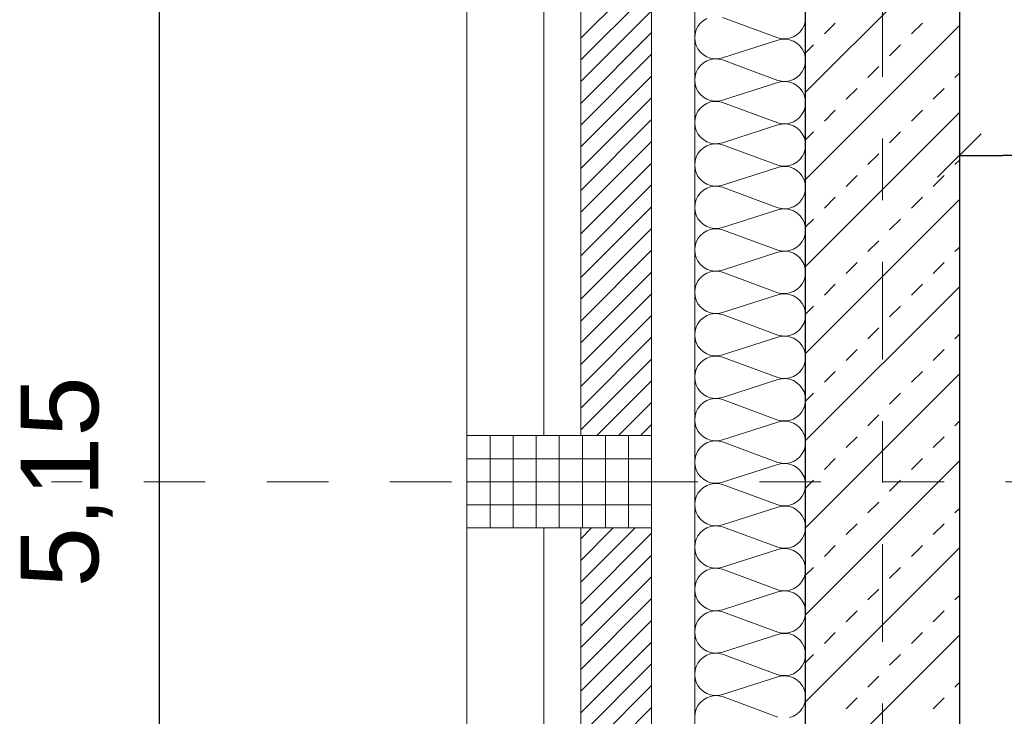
# Model space of a CAD drawing. Header units: metres. Extents: x -45.2 to 14.3, y -31.8 to 10.2.
# Tile 8 of 152: x -40.6 to -39, y -19.3 to -18.1. Entities that reach past the tile are written whole.
import ezdxf

# ---------------------------------------------------------------- set-up
doc = ezdxf.new("R2010")
doc.units = ezdxf.units.M
doc.header["$LTSCALE"] = 0.05
doc.linetypes.add('Achsen 01', pattern=[5.291531, 3.175, -1.058062, 0.352704, -0.705764])
doc.linetypes.add('Raster 01', pattern=[2, 1, -1])
doc.layers.get('0').update_dxf_attribs({"lineweight": 25})
for name, color, linetype, lineweight in [('013_Beton und Stahlbetonarbeiten-330 Außenwände', 7, 'Continuous', 25), ('014_Fassadenarbeiten-330 Betonfertigteile vertikal', 7, 'Continuous', 9), ('014_Fassadenarbeiten-330 Filtermauerwerk 11.5cm', 7, 'Continuous', 9), ('AV1-Einrichtung Bemaßung', 7, 'Continuous', 9), ('Bemaßung-Bemaßung', 7, 'Continuous', 9)]:
    doc.layers.add(name, color=color, linetype=linetype, lineweight=lineweight)
for name, color, linetype, lineweight, true_color in [('014_Fassadenarbeiten-000 Aufsicht Betonfertigteile', 7, 'Continuous', 9, 0xc0c0c0), ('014_Fassadenarbeiten-000 Aufsicht Mauerwerk', 7, 'Continuous', 9, 0xa6a6a6), ('014_Fassadenarbeiten-330 mineralische Dämmung', 7, 'Continuous', 9, 0x666666), ('AV1-Achsen', 1, 'Achsen 01', 18, 0xff0000), ('AV1-Raster', 7, 'Raster 01', 9, 0xa6a6a6)]:
    doc.layers.add(name, color=color, linetype=linetype, lineweight=lineweight, true_color=true_color)
doc.styles.add('Arial', font='arial.ttf')

msp = doc.modelspace()

# ---------------------------------------------------------------- linework, layer by layer
at = {"color": 0, "linetype": 'Continuous', "lineweight": 15}
msp.add_line((-39.0604, -18.4054), (-38.9896, -18.3346), dxfattribs=at)
at = {"color": 0, "linetype": 'ByBlock', "lineweight": -2}
msp.add_line((-39.025, -18.37), (-38.9543, -18.37), dxfattribs=at)
at = {"layer": '013_Beton und Stahlbetonarbeiten-330 Außenwände', "color": 251, "linetype": 'Continuous', "lineweight": 13, "true_color": 0x4c4c4c}
for p, q in [((-39.025, -18.0174), (-39.275, -18.2674)), ((-39.025, -18.1588), (-39.275, -18.4088)), ((-39.2444, -18.1726), (-39.2267, -18.155)), ((-39.103, -18.1726), (-39.0853, -18.155)), ((-39.275, -18.2032), (-39.2621, -18.1903)), ((-39.1384, -18.208), (-39.1207, -18.1903)), ((-39.1737, -18.2434), (-39.156, -18.2257)), ((-39.0323, -18.2434), (-39.025, -18.2361)), ((-39.2091, -18.2787), (-39.1914, -18.261)), ((-39.0676, -18.2787), (-39.05, -18.261)), ((-39.025, -18.3003), (-39.275, -18.5503)), ((-39.2444, -18.3141), (-39.2267, -18.2964)), ((-39.103, -18.3141), (-39.0853, -18.2964)), ((-39.275, -18.3446), (-39.2621, -18.3317)), ((-39.1384, -18.3494), (-39.1207, -18.3317)), ((-39.1737, -18.3848), (-39.156, -18.3671)), ((-39.0323, -18.3848), (-39.025, -18.3775)), ((-39.2091, -18.4201), (-39.1914, -18.4025)), ((-39.0676, -18.4201), (-39.05, -18.4025)), ((-39.2444, -18.4555), (-39.2267, -18.4378)), ((-39.103, -18.4555), (-39.0853, -18.4378)), ((-39.025, -18.4417), (-39.275, -18.6917)), ((-39.275, -18.4861), (-39.2621, -18.4732)), ((-39.1384, -18.4908), (-39.1207, -18.4732)), ((-39.1737, -18.5262), (-39.156, -18.5085)), ((-39.0323, -18.5262), (-39.025, -18.5189)), ((-39.2091, -18.5616), (-39.1914, -18.5439)), ((-39.0676, -18.5616), (-39.05, -18.5439)), ((-39.025, -18.5831), (-39.275, -18.8331)), ((-39.2444, -18.5969), (-39.2267, -18.5792)), ((-39.103, -18.5969), (-39.0853, -18.5792)), ((-39.275, -18.6275), (-39.2621, -18.6146)), ((-39.1384, -18.6323), (-39.1207, -18.6146)), ((-39.1737, -18.6676), (-39.156, -18.6499)), ((-39.0323, -18.6676), (-39.025, -18.6603)), ((-39.2091, -18.703), (-39.1914, -18.6853)), ((-39.0676, -18.703), (-39.05, -18.6853)), ((-39.025, -18.7245), (-39.275, -18.9745)), ((-39.2444, -18.7383), (-39.2267, -18.7207)), ((-39.103, -18.7383), (-39.0853, -18.7207)), ((-39.275, -18.7689), (-39.2621, -18.756)), ((-39.1384, -18.7737), (-39.1207, -18.756)), ((-39.1737, -18.809), (-39.156, -18.7914)), ((-39.0323, -18.809), (-39.025, -18.8017)), ((-39.2091, -18.8444), (-39.1914, -18.8267)), ((-39.0676, -18.8444), (-39.05, -18.8267)), ((-39.025, -18.8659), (-39.275, -19.1159)), ((-39.2444, -18.8798), (-39.2267, -18.8621)), ((-39.103, -18.8798), (-39.0853, -18.8621)), ((-39.275, -18.9103), (-39.2621, -18.8974)), ((-39.1384, -18.9151), (-39.1207, -18.8974)), ((-39.1737, -18.9505), (-39.156, -18.9328)), ((-39.0323, -18.9505), (-39.025, -18.9432)), ((-39.2091, -18.9858), (-39.1914, -18.9681)), ((-39.0676, -18.9858), (-39.05, -18.9681)), ((-39.025, -19.0074), (-39.275, -19.2574)), ((-39.2444, -19.0212), (-39.2267, -19.0035)), ((-39.103, -19.0212), (-39.0853, -19.0035)), ((-39.275, -19.0517), (-39.2621, -19.0389)), ((-39.1384, -19.0565), (-39.1207, -19.0389)), ((-39.1737, -19.0919), (-39.156, -19.0742)), ((-39.0323, -19.0919), (-39.025, -19.0846)), ((-39.2091, -19.1272), (-39.1914, -19.1096)), ((-39.0676, -19.1272), (-39.05, -19.1096)), ((-39.025, -19.1488), (-39.275, -19.3988)), ((-39.2444, -19.1626), (-39.2267, -19.1449)), ((-39.103, -19.1626), (-39.0853, -19.1449)), ((-39.275, -19.1932), (-39.2621, -19.1803)), ((-39.1384, -19.1979), (-39.1207, -19.1803)), ((-39.1737, -19.2333), (-39.156, -19.2156)), ((-39.0323, -19.2333), (-39.025, -19.226)), ((-39.2091, -19.2687), (-39.1914, -19.251)), ((-39.0676, -19.2687), (-39.05, -19.251))]:
    msp.add_line(p, q, dxfattribs=at)
at = {"layer": '013_Beton und Stahlbetonarbeiten-330 Außenwände'}
msp.add_lwpolyline([(-39.275, -16.075), (-36.325, -16.075), (-36.325, -16.325), (-39.025, -16.325), (-39.025, -21.725), (-39.275, -21.725)], close=True, dxfattribs=at)
at = {"layer": '014_Fassadenarbeiten-000 Aufsicht Betonfertigteile'}
msp.add_lwpolyline([(-39.455, 0.305), (-39.455, -21.905), (-39.825, -22.275), (-39.825, 0.675)], close=True, dxfattribs=at)
at = {"layer": '014_Fassadenarbeiten-000 Aufsicht Mauerwerk'}
for points in [[(-39.525, -18.825), (-39.7, -18.825), (-39.7, -17.625), (-39.525, -17.625)], [(-39.7, -17.625), (-39.525, -17.625), (-39.525, -18.825), (-39.7, -18.825)], [(-39.525, -20.175), (-39.7, -20.175), (-39.7, -18.975), (-39.525, -18.975)], [(-39.7, -18.975), (-39.525, -18.975), (-39.525, -20.175), (-39.7, -20.175)]]:
    msp.add_lwpolyline(points, close=True, dxfattribs=at)
at = {"layer": '014_Fassadenarbeiten-330 Betonfertigteile vertikal', "color": 8, "linetype": 'Continuous', "lineweight": 9, "true_color": 0x808080}
for p, q in [((-39.7875, -18.825), (-39.7875, -18.975)), ((-39.75, -18.825), (-39.75, -18.975)), ((-39.7125, -18.825), (-39.7125, -18.975)), ((-39.675, -18.825), (-39.675, -18.975)), ((-39.6375, -18.825), (-39.6375, -18.975)), ((-39.6, -18.825), (-39.6, -18.975)), ((-39.5625, -18.825), (-39.5625, -18.975))]:
    msp.add_line(p, q, dxfattribs=at)
at = {"layer": '014_Fassadenarbeiten-330 Betonfertigteile vertikal', "color": 8, "linetype": 'Continuous', "lineweight": 13, "true_color": 0x808080}
for p, q in [((-39.825, -18.8625), (-39.525, -18.8625)), ((-39.825, -18.9), (-39.525, -18.9)), ((-39.825, -18.9375), (-39.525, -18.9375))]:
    msp.add_line(p, q, dxfattribs=at)
at = {"layer": '014_Fassadenarbeiten-330 Betonfertigteile vertikal'}
msp.add_lwpolyline([(-39.525, -18.975), (-39.525, -18.825), (-39.825, -18.825), (-39.825, -18.975)], close=True, dxfattribs=at)
at = {"layer": '014_Fassadenarbeiten-330 Filtermauerwerk 11.5cm', "color": 8, "linetype": 'Continuous', "lineweight": 9, "true_color": 0x808080}
for p, q in [((-39.64, -18.1793), (-39.525, -18.0643)), ((-39.64, -18.2147), (-39.525, -18.0997)), ((-39.64, -18.25), (-39.525, -18.135)), ((-39.64, -18.2854), (-39.525, -18.1704)), ((-39.64, -18.3207), (-39.525, -18.2057)), ((-39.64, -18.3561), (-39.525, -18.2411)), ((-39.64, -18.3914), (-39.525, -18.2764)), ((-39.64, -18.4268), (-39.525, -18.3118)), ((-39.64, -18.4622), (-39.525, -18.3472)), ((-39.64, -18.4975), (-39.525, -18.3825)), ((-39.64, -18.5329), (-39.525, -18.4179)), ((-39.64, -18.5682), (-39.525, -18.4532)), ((-39.64, -18.6036), (-39.525, -18.4886)), ((-39.64, -18.6389), (-39.525, -18.5239)), ((-39.64, -18.6743), (-39.525, -18.5593)), ((-39.64, -18.7096), (-39.525, -18.5946)), ((-39.64, -18.745), (-39.525, -18.63)), ((-39.64, -18.7803), (-39.525, -18.6653)), ((-39.64, -18.8157), (-39.525, -18.7007)), ((-39.6139, -18.825), (-39.525, -18.7361)), ((-39.5786, -18.825), (-39.525, -18.7714)), ((-39.5432, -18.825), (-39.525, -18.8068)), ((-39.64, -18.9925), (-39.6225, -18.975)), ((-39.64, -19.0278), (-39.5872, -18.975)), ((-39.64, -19.0632), (-39.5518, -18.975)), ((-39.64, -19.0985), (-39.525, -18.9835)), ((-39.64, -19.1339), (-39.525, -19.0189)), ((-39.64, -19.1693), (-39.525, -19.0543)), ((-39.64, -19.2046), (-39.525, -19.0896)), ((-39.64, -19.24), (-39.525, -19.125)), ((-39.64, -19.2753), (-39.525, -19.1603)), ((-39.64, -19.3107), (-39.525, -19.1957)), ((-39.64, -19.346), (-39.525, -19.231)), ((-39.64, -19.3814), (-39.525, -19.2664))]:
    msp.add_line(p, q, dxfattribs=at)
at = {"layer": '014_Fassadenarbeiten-330 Filtermauerwerk 11.5cm'}
for points in [[(-39.64, -17.625), (-39.525, -17.625), (-39.525, -18.825), (-39.64, -18.825)], [(-39.64, -18.975), (-39.525, -18.975), (-39.525, -20.175), (-39.64, -20.175)]]:
    msp.add_lwpolyline(points, close=True, dxfattribs=at)
at = {"layer": '014_Fassadenarbeiten-330 mineralische Dämmung'}
msp.add_lwpolyline([(-36.8275, -16.075), (-36.8275, -15.895), (-39.455, -15.895), (-39.455, -21.905), (-39.15, -21.905), (-39.15, -21.725), (-39.275, -21.725), (-39.275, -16.075)], close=True, dxfattribs=at)
for points in [[(-39.3008, -19.2828), (-39.2947, -19.2806), (-39.2892, -19.2773), (-39.2843, -19.273), (-39.2803, -19.2679), (-39.2774, -19.2621), (-39.2756, -19.2559), (-39.275, -19.2494), (-39.2756, -19.243), (-39.2774, -19.2368), (-39.2803, -19.231), (-39.2843, -19.2259), (-39.2892, -19.2216), (-39.2947, -19.2183), (-39.3008, -19.2161), (-39.3072, -19.2151), (-39.3137, -19.2152), (-39.32, -19.2166), (-39.41, -19.2456), (-39.41, -19.2456), (-39.4163, -19.247), (-39.4228, -19.2472), (-39.4292, -19.2461), (-39.4353, -19.2439), (-39.4408, -19.2406), (-39.4457, -19.2363), (-39.4497, -19.2312), (-39.4526, -19.2254), (-39.4544, -19.2192), (-39.455, -19.2128), (-39.4544, -19.2063), (-39.4526, -19.2001), (-39.4497, -19.1943), (-39.4457, -19.1892), (-39.4408, -19.1849), (-39.4353, -19.1816), (-39.4292, -19.1794), (-39.4228, -19.1784), (-39.4163, -19.1786), (-39.41, -19.18), (-39.32, -19.2133), (-39.32, -19.2133), (-39.3137, -19.2147), (-39.3072, -19.2148), (-39.3008, -19.2138), (-39.2947, -19.2116), (-39.2892, -19.2083), (-39.2843, -19.204), (-39.2803, -19.1989), (-39.2774, -19.1931), (-39.2756, -19.1869), (-39.275, -19.1805), (-39.2756, -19.174), (-39.2774, -19.1678), (-39.2803, -19.162), (-39.2843, -19.1569), (-39.2892, -19.1526), (-39.2947, -19.1493), (-39.3008, -19.1471), (-39.3072, -19.1461), (-39.3137, -19.1463), (-39.32, -19.1477), (-39.41, -19.1766), (-39.41, -19.1766), (-39.4163, -19.178), (-39.4228, -19.1782), (-39.4292, -19.1772), (-39.4353, -19.175), (-39.4408, -19.1717), (-39.4457, -19.1674), (-39.4497, -19.1623), (-39.4526, -19.1565), (-39.4544, -19.1503), (-39.455, -19.1438), (-39.4544, -19.1374), (-39.4526, -19.1312), (-39.4497, -19.1254), (-39.4457, -19.1203), (-39.4408, -19.116), (-39.4353, -19.1127), (-39.4292, -19.1105), (-39.4228, -19.1095), (-39.4163, -19.1096), (-39.41, -19.111), (-39.32, -19.1443), (-39.32, -19.1443), (-39.3137, -19.1457), (-39.3072, -19.1459), (-39.3008, -19.1449), (-39.2947, -19.1427), (-39.2892, -19.1394), (-39.2843, -19.1351), (-39.2803, -19.13), (-39.2774, -19.1242), (-39.2756, -19.118), (-39.275, -19.1115), (-39.2756, -19.1051), (-39.2774, -19.0989), (-39.2803, -19.0931), (-39.2843, -19.088), (-39.2892, -19.0837), (-39.2947, -19.0804), (-39.3008, -19.0782), (-39.3072, -19.0772), (-39.3137, -19.0774), (-39.32, -19.0787), (-39.41, -19.1077), (-39.41, -19.1077), (-39.4163, -19.1091), (-39.4228, -19.1093), (-39.4292, -19.1082), (-39.4353, -19.106), (-39.4408, -19.1027), (-39.4457, -19.0984), (-39.4497, -19.0933), (-39.4526, -19.0876), (-39.4544, -19.0813), (-39.455, -19.0749), (-39.4544, -19.0684), (-39.4526, -19.0622), (-39.4497, -19.0565), (-39.4457, -19.0513), (-39.4408, -19.047), (-39.4353, -19.0437), (-39.4292, -19.0415), (-39.4228, -19.0405), (-39.4163, -19.0407), (-39.41, -19.0421), (-39.32, -19.0754), (-39.32, -19.0754), (-39.3137, -19.0768), (-39.3072, -19.077), (-39.3008, -19.0759), (-39.2947, -19.0737), (-39.2892, -19.0704), (-39.2843, -19.0661), (-39.2803, -19.061), (-39.2774, -19.0553), (-39.2756, -19.049), (-39.275, -19.0426), (-39.2756, -19.0361), (-39.2774, -19.0299), (-39.2803, -19.0242), (-39.2843, -19.019), (-39.2892, -19.0148), (-39.2947, -19.0114), (-39.3008, -19.0092), (-39.3072, -19.0082), (-39.3137, -19.0084), (-39.32, -19.0098), (-39.41, -19.0387), (-39.41, -19.0387), (-39.4163, -19.0401), (-39.4228, -19.0403), (-39.4292, -19.0393), (-39.4353, -19.0371), (-39.4408, -19.0338), (-39.4457, -19.0295), (-39.4497, -19.0244), (-39.4526, -19.0186), (-39.4544, -19.0124), (-39.455, -19.0059), (-39.4544, -18.9995), (-39.4526, -18.9933), (-39.4497, -18.9875), (-39.4457, -18.9824), (-39.4408, -18.9781), (-39.4353, -18.9748), (-39.4292, -18.9726), (-39.4228, -18.9716), (-39.4163, -18.9718), (-39.41, -18.9732), (-39.32, -19.0064), (-39.32, -19.0064), (-39.3137, -19.0078), (-39.3072, -19.008), (-39.3008, -19.007), (-39.2947, -19.0048), (-39.2892, -19.0015), (-39.2843, -18.9972), (-39.2803, -18.9921), (-39.2774, -18.9863), (-39.2756, -18.9801), (-39.275, -18.9736), (-39.2756, -18.9672), (-39.2774, -18.961), (-39.2803, -18.9552), (-39.2843, -18.9501), (-39.2892, -18.9458), (-39.2947, -18.9425), (-39.3008, -18.9403), (-39.3072, -18.9393), (-39.3137, -18.9395), (-39.32, -18.9409), (-39.41, -18.9698), (-39.41, -18.9698), (-39.4163, -18.9712), (-39.4228, -18.9714), (-39.4292, -18.9703), (-39.4353, -18.9681), (-39.4408, -18.9648), (-39.4457, -18.9606), (-39.4497, -18.9554), (-39.4526, -18.9497), (-39.4544, -18.9434), (-39.455, -18.937), (-39.4544, -18.9306), (-39.4526, -18.9243), (-39.4497, -18.9186), (-39.4457, -18.9134), (-39.4408, -18.9092), (-39.4353, -18.9059), (-39.4292, -18.9036), (-39.4228, -18.9026), (-39.4163, -18.9028), (-39.41, -18.9042), (-39.32, -18.9375), (-39.32, -18.9375), (-39.3137, -18.9389), (-39.3072, -18.9391), (-39.3008, -18.938), (-39.2947, -18.9358), (-39.2892, -18.9325), (-39.2843, -18.9283), (-39.2803, -18.9231), (-39.2774, -18.9174), (-39.2756, -18.9111), (-39.275, -18.9047), (-39.2756, -18.8983), (-39.2774, -18.892), (-39.2803, -18.8863), (-39.2843, -18.8811), (-39.2892, -18.8769), (-39.2947, -18.8736), (-39.3008, -18.8714), (-39.3072, -18.8703), (-39.3137, -18.8705), (-39.32, -18.8719), (-39.41, -18.9008), (-39.41, -18.9008), (-39.4163, -18.9022), (-39.4228, -18.9024), (-39.4292, -18.9014), (-39.4353, -18.8992), (-39.4408, -18.8959), (-39.4457, -18.8916), (-39.4497, -18.8865), (-39.4526, -18.8807), (-39.4544, -18.8745), (-39.455, -18.8681), (-39.4544, -18.8616), (-39.4526, -18.8554), (-39.4497, -18.8496), (-39.4457, -18.8445), (-39.4408, -18.8402), (-39.4353, -18.8369), (-39.4292, -18.8347), (-39.4228, -18.8337), (-39.4163, -18.8339), (-39.41, -18.8353), (-39.32, -18.8685), (-39.32, -18.8685), (-39.3137, -18.8699), (-39.3072, -18.8701), (-39.3008, -18.8691), (-39.2947, -18.8669), (-39.2892, -18.8636), (-39.2843, -18.8593), (-39.2803, -18.8542), (-39.2774, -18.8484), (-39.2756, -18.8422), (-39.275, -18.8358), (-39.2756, -18.8293), (-39.2774, -18.8231), (-39.2803, -18.8173), (-39.2843, -18.8122), (-39.2892, -18.8079), (-39.2947, -18.8046), (-39.3008, -18.8024), (-39.3072, -18.8014), (-39.3137, -18.8016), (-39.32, -18.803), (-39.41, -18.8319), (-39.41, -18.8319), (-39.4163, -18.8333), (-39.4228, -18.8335), (-39.4292, -18.8325), (-39.4353, -18.8303), (-39.4408, -18.827), (-39.4457, -18.8227), (-39.4497, -18.8175), (-39.4526, -18.8118), (-39.4544, -18.8056), (-39.455, -18.7991), (-39.4544, -18.7927), (-39.4526, -18.7864), (-39.4497, -18.7807), (-39.4457, -18.7756), (-39.4408, -18.7713), (-39.4353, -18.768), (-39.4292, -18.7658), (-39.4228, -18.7647), (-39.4163, -18.7649), (-39.41, -18.7663), (-39.32, -18.7996), (-39.32, -18.7996), (-39.3137, -18.801), (-39.3072, -18.8012), (-39.3008, -18.8002), (-39.2947, -18.798), (-39.2892, -18.7946), (-39.2843, -18.7904), (-39.2803, -18.7852), (-39.2774, -18.7795), (-39.2756, -18.7733), (-39.275, -18.7668), (-39.2756, -18.7604), (-39.2774, -18.7541), (-39.2803, -18.7484), (-39.2843, -18.7433), (-39.2892, -18.739), (-39.2947, -18.7357), (-39.3008, -18.7335), (-39.3072, -18.7324), (-39.3137, -18.7326), (-39.32, -18.734), (-39.41, -18.7629), (-39.41, -18.7629), (-39.4163, -18.7643), (-39.4228, -18.7645), (-39.4292, -18.7635), (-39.4353, -18.7613), (-39.4408, -18.758), (-39.4457, -18.7537), (-39.4497, -18.7486), (-39.4526, -18.7428), (-39.4544, -18.7366), (-39.455, -18.7302), (-39.4544, -18.7237), (-39.4526, -18.7175), (-39.4497, -18.7117), (-39.4457, -18.7066), (-39.4408, -18.7023), (-39.4353, -18.699), (-39.4292, -18.6968), (-39.4228, -18.6958), (-39.4163, -18.696), (-39.41, -18.6974), (-39.32, -18.7306), (-39.32, -18.7306), (-39.3137, -18.732), (-39.3072, -18.7322), (-39.3008, -18.7312), (-39.2947, -18.729), (-39.2892, -18.7257), (-39.2843, -18.7214), (-39.2803, -18.7163), (-39.2774, -18.7105), (-39.2756, -18.7043), (-39.275, -18.6979), (-39.2756, -18.6914), (-39.2774, -18.6852), (-39.2803, -18.6794), (-39.2843, -18.6743), (-39.2892, -18.67), (-39.2947, -18.6667), (-39.3008, -18.6645), (-39.3072, -18.6635), (-39.3137, -18.6637), (-39.32, -18.6651), (-39.41, -18.694), (-39.41, -18.694), (-39.4163, -18.6954), (-39.4228, -18.6956), (-39.4292, -18.6946), (-39.4353, -18.6924), (-39.4408, -18.6891), (-39.4457, -18.6848), (-39.4497, -18.6797), (-39.4526, -18.6739), (-39.4544, -18.6677), (-39.455, -18.6612), (-39.4544, -18.6548), (-39.4526, -18.6486), (-39.4497, -18.6428), (-39.4457, -18.6377), (-39.4408, -18.6334), (-39.4353, -18.6301), (-39.4292, -18.6279), (-39.4228, -18.6268), (-39.4163, -18.627), (-39.41, -18.6284), (-39.32, -18.6617), (-39.32, -18.6617), (-39.3137, -18.6631), (-39.3072, -18.6633), (-39.3008, -18.6623), (-39.2947, -18.6601), (-39.2892, -18.6568), (-39.2843, -18.6525), (-39.2803, -18.6474), (-39.2774, -18.6416), (-39.2756, -18.6354), (-39.275, -18.6289), (-39.2756, -18.6225), (-39.2774, -18.6163), (-39.2803, -18.6105), (-39.2843, -18.6054), (-39.2892, -18.6011), (-39.2947, -18.5978), (-39.3008, -18.5956), (-39.3072, -18.5945), (-39.3137, -18.5947), (-39.32, -18.5961), (-39.41, -18.6251), (-39.41, -18.6251), (-39.4163, -18.6265), (-39.4228, -18.6266), (-39.4292, -18.6256), (-39.4353, -18.6234), (-39.4408, -18.6201), (-39.4457, -18.6158), (-39.4497, -18.6107), (-39.4526, -18.6049), (-39.4544, -18.5987), (-39.455, -18.5923), (-39.4544, -18.5858), (-39.4526, -18.5796), (-39.4497, -18.5738), (-39.4457, -18.5687), (-39.4408, -18.5644), (-39.4353, -18.5611), (-39.4292, -18.5589), (-39.4228, -18.5579), (-39.4163, -18.5581), (-39.41, -18.5595), (-39.32, -18.5928), (-39.32, -18.5928), (-39.3137, -18.5942), (-39.3072, -18.5943), (-39.3008, -18.5933), (-39.2947, -18.5911), (-39.2892, -18.5878), (-39.2843, -18.5835), (-39.2803, -18.5784), (-39.2774, -18.5726), (-39.2756, -18.5664), (-39.275, -18.56), (-39.2756, -18.5535), (-39.2774, -18.5473), (-39.2803, -18.5415), (-39.2843, -18.5364), (-39.2892, -18.5321), (-39.2947, -18.5288), (-39.3008, -18.5266), (-39.3072, -18.5256), (-39.3137, -18.5258), (-39.32, -18.5272), (-39.41, -18.5561), (-39.41, -18.5561), (-39.4163, -18.5575), (-39.4228, -18.5577), (-39.4292, -18.5567), (-39.4353, -18.5545), (-39.4408, -18.5512), (-39.4457, -18.5469), (-39.4497, -18.5418), (-39.4526, -18.536), (-39.4544, -18.5298), (-39.455, -18.5233), (-39.4544, -18.5169), (-39.4526, -18.5107), (-39.4497, -18.5049), (-39.4457, -18.4998), (-39.4408, -18.4955), (-39.4353, -18.4922), (-39.4292, -18.49), (-39.4228, -18.489), (-39.4163, -18.4891), (-39.41, -18.4905), (-39.32, -18.5238), (-39.32, -18.5238), (-39.3137, -18.5252), (-39.3072, -18.5254), (-39.3008, -18.5244), (-39.2947, -18.5222), (-39.2892, -18.5189), (-39.2843, -18.5146), (-39.2803, -18.5095), (-39.2774, -18.5037), (-39.2756, -18.4975), (-39.275, -18.491), (-39.2756, -18.4846), (-39.2774, -18.4784), (-39.2803, -18.4726), (-39.2843, -18.4675), (-39.2892, -18.4632), (-39.2947, -18.4599), (-39.3008, -18.4577), (-39.3072, -18.4567), (-39.3137, -18.4568), (-39.32, -18.4582), (-39.41, -18.4872), (-39.41, -18.4872), (-39.4163, -18.4886), (-39.4228, -18.4888), (-39.4292, -18.4877), (-39.4353, -18.4855), (-39.4408, -18.4822), (-39.4457, -18.4779), (-39.4497, -18.4728), (-39.4526, -18.4671), (-39.4544, -18.4608), (-39.455, -18.4544), (-39.4544, -18.4479), (-39.4526, -18.4417), (-39.4497, -18.4359), (-39.4457, -18.4308), (-39.4408, -18.4265), (-39.4353, -18.4232), (-39.4292, -18.421), (-39.4228, -18.42), (-39.4163, -18.4202), (-39.41, -18.4216), (-39.32, -18.4549), (-39.32, -18.4549), (-39.3137, -18.4563), (-39.3072, -18.4565), (-39.3008, -18.4554), (-39.2947, -18.4532), (-39.2892, -18.4499), (-39.2843, -18.4456), (-39.2803, -18.4405), (-39.2774, -18.4347), (-39.2756, -18.4285), (-39.275, -18.4221), (-39.2756, -18.4156), (-39.2774, -18.4094), (-39.2803, -18.4037), (-39.2843, -18.3985), (-39.2892, -18.3942), (-39.2947, -18.3909), (-39.3008, -18.3887), (-39.3072, -18.3877), (-39.3137, -18.3879), (-39.32, -18.3893), (-39.41, -18.4182), (-39.41, -18.4182), (-39.4163, -18.4196), (-39.4228, -18.4198), (-39.4292, -18.4188), (-39.4353, -18.4166), (-39.4408, -18.4133), (-39.4457, -18.409), (-39.4497, -18.4039), (-39.4526, -18.3981), (-39.4544, -18.3919), (-39.455, -18.3854), (-39.4544, -18.379), (-39.4526, -18.3728), (-39.4497, -18.367), (-39.4457, -18.3619), (-39.4408, -18.3576), (-39.4353, -18.3543), (-39.4292, -18.3521), (-39.4228, -18.3511), (-39.4163, -18.3513), (-39.41, -18.3527), (-39.32, -18.3859), (-39.32, -18.3859), (-39.3137, -18.3873), (-39.3072, -18.3875), (-39.3008, -18.3865), (-39.2947, -18.3843), (-39.2892, -18.381), (-39.2843, -18.3767), (-39.2803, -18.3716), (-39.2774, -18.3658), (-39.2756, -18.3596), (-39.275, -18.3531), (-39.2756, -18.3467), (-39.2774, -18.3405), (-39.2803, -18.3347), (-39.2843, -18.3296), (-39.2892, -18.3253), (-39.2947, -18.322), (-39.3008, -18.3198), (-39.3072, -18.3188), (-39.3137, -18.319), (-39.32, -18.3204), (-39.41, -18.3493), (-39.41, -18.3493), (-39.4163, -18.3507), (-39.4228, -18.3509), (-39.4292, -18.3498), (-39.4353, -18.3476), (-39.4408, -18.3443), (-39.4457, -18.3401), (-39.4497, -18.3349), (-39.4526, -18.3292), (-39.4544, -18.3229), (-39.455, -18.3165), (-39.4544, -18.31), (-39.4526, -18.3038), (-39.4497, -18.2981), (-39.4457, -18.2929), (-39.4408, -18.2887), (-39.4353, -18.2853), (-39.4292, -18.2831), (-39.4228, -18.2821), (-39.4163, -18.2823), (-39.41, -18.2837), (-39.32, -18.317), (-39.32, -18.317), (-39.3137, -18.3184), (-39.3072, -18.3186), (-39.3008, -18.3175), (-39.2947, -18.3153), (-39.2892, -18.312), (-39.2843, -18.3077), (-39.2803, -18.3026), (-39.2774, -18.2969), (-39.2756, -18.2906), (-39.275, -18.2842), (-39.2756, -18.2778), (-39.2774, -18.2715), (-39.2803, -18.2658), (-39.2843, -18.2606), (-39.2892, -18.2564), (-39.2947, -18.2531), (-39.3008, -18.2509), (-39.3072, -18.2498), (-39.3137, -18.25), (-39.32, -18.2514), (-39.41, -18.2803), (-39.41, -18.2803), (-39.4163, -18.2817), (-39.4228, -18.2819), (-39.4292, -18.2809), (-39.4353, -18.2787), (-39.4408, -18.2754), (-39.4457, -18.2711), (-39.4497, -18.266), (-39.4526, -18.2602), (-39.4544, -18.254), (-39.455, -18.2476), (-39.4544, -18.2411), (-39.4526, -18.2349), (-39.4497, -18.2291), (-39.4457, -18.224), (-39.4408, -18.2197), (-39.4353, -18.2164), (-39.4292, -18.2142), (-39.4228, -18.2132), (-39.4163, -18.2134), (-39.41, -18.2148), (-39.32, -18.248), (-39.32, -18.248), (-39.3137, -18.2494), (-39.3072, -18.2496), (-39.3008, -18.2486), (-39.2947, -18.2464), (-39.2892, -18.2431), (-39.2843, -18.2388), (-39.2803, -18.2337), (-39.2774, -18.2279), (-39.2756, -18.2217), (-39.275, -18.2153), (-39.2756, -18.2088), (-39.2774, -18.2026), (-39.2803, -18.1968), (-39.2843, -18.1917), (-39.2892, -18.1874), (-39.2947, -18.1841), (-39.3008, -18.1819), (-39.3072, -18.1809), (-39.3137, -18.1811), (-39.32, -18.1825), (-39.41, -18.2114), (-39.41, -18.2114), (-39.4163, -18.2128), (-39.4228, -18.213), (-39.4292, -18.212), (-39.4353, -18.2098), (-39.4408, -18.2064), (-39.4457, -18.2022), (-39.4497, -18.197), (-39.4526, -18.1913), (-39.4544, -18.1851), (-39.455, -18.1786), (-39.4544, -18.1722), (-39.4526, -18.1659), (-39.4497, -18.1602), (-39.4457, -18.155), (-39.4408, -18.1508), (-39.4353, -18.1475)], [(-39.41, -18.1458), (-39.32, -18.1791), (-39.32, -18.1791), (-39.3137, -18.1805), (-39.3072, -18.1807), (-39.3008, -18.1797), (-39.2947, -18.1774), (-39.2892, -18.1741), (-39.2843, -18.1699), (-39.2803, -18.1647), (-39.2774, -18.159), (-39.2756, -18.1528), (-39.275, -18.1463)], [(-39.455, -19.2817), (-39.4544, -19.2753), (-39.4526, -19.2691), (-39.4497, -19.2633), (-39.4457, -19.2582), (-39.4408, -19.2539), (-39.4353, -19.2506), (-39.4292, -19.2484), (-39.4228, -19.2473), (-39.4163, -19.2475), (-39.41, -19.2489), (-39.32, -19.2822)]]:
    msp.add_lwpolyline(points, dxfattribs=at)
at = {"layer": 'AV1-Achsen'}
msp.add_line((-39.15, -26.5), (-39.15, 4.9), dxfattribs=at)
at = {"layer": 'AV1-Einrichtung Bemaßung', "color": 0, "lineweight": -2}
for p, q in [((-39.025, -18.27), (-39.025, -18.42)), ((-35.2457, -18.37), (-38.9543, -18.37))]:
    msp.add_line(p, q, dxfattribs=at)
at = {"layer": 'AV1-Raster'}
msp.add_line((1.35, -18.9), (-40.5, -18.9), dxfattribs=at)
at = {"layer": 'Bemaßung-Bemaßung', "color": 0, "linetype": 'Continuous', "lineweight": -2}
msp.add_line((-40.325, -16.3957), (-40.325, -21.4043), dxfattribs=at)
at = {"layer": 'Defpoints', "color": 0, "lineweight": 0}
for p, q in [((-39.025, -18.37), (-39.025, -18.37)), ((-39.825, -18.825), (-39.825, -18.825)), ((-39.825, -18.825), (-39.825, -18.825)), ((-39.825, -18.975), (-39.825, -18.975)), ((-39.825, -18.975), (-39.825, -18.975))]:
    msp.add_line(p, q, dxfattribs=at)

# ---------------------------------------------------------------- texts
at = {"layer": 'Bemaßung-Bemaßung', "color": 0, "insert": (-40.4002, -19.0715), "char_height": 0.12609, "attachment_point": 7, "rotation": 90, "style": 'Arial'}
msp.add_mtext('5,15', dxfattribs=at)

doc.saveas('drawing.dxf')
